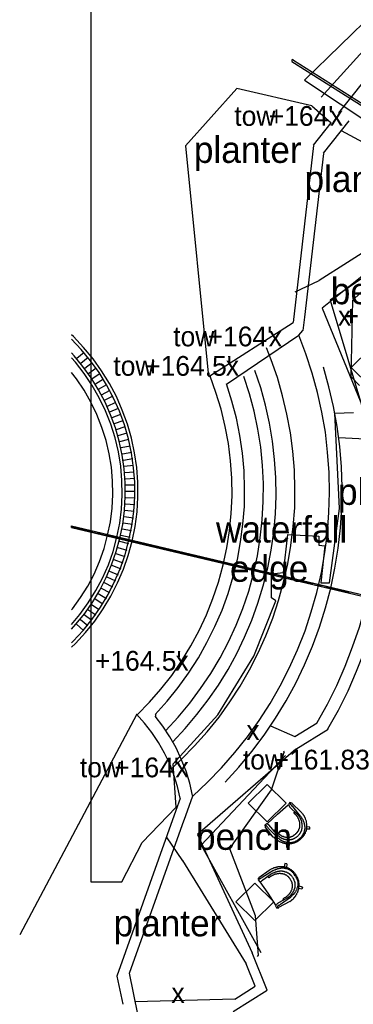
# Model space of a CAD drawing. Header units: feet. Extents: x -79 to 198, y -22 to 181.
# Tile 4 of 256: x -3 to 14, y 78 to 131. Entities that reach past the tile are written whole.
import ezdxf
from ezdxf.enums import TextEntityAlignment as Align

# ---------------------------------------------------------------- set-up
doc = ezdxf.new("R2010")
doc.units = ezdxf.units.FT
for name, color, linetype in [('A-AREA-COMUN', 252, 'CONTINUOUS'), ('A-LINEA', 7, 'CONTINUOUS'), ('A-LINEA-FINA', 9, 'CONTINUOUS'), ('A-TEXTO-PDF', 3, 'CONTINUOUS')]:
    doc.layers.add(name, color=color, linetype=linetype)

msp = doc.modelspace()

# ---------------------------------------------------------------- linework, layer by layer
at = {"layer": 'A-AREA-COMUN'}
for points in [[(36.768, 141.7778), (2.592, 149.8489), (1.76, 153.4222), (0.48, 156.0178), (0.48, 84.96), (2.112, 84.96), (3.2, 87.04), (4.992, 88.9244), (4.832, 91.2178), (7.2, 93.8133), (9.12, 96.9244), (10.272, 99.8578), (10.048, 100.0178), (10.048, 101.2978), (10.688, 101.3689), (10.912, 103.3778), (12.56, 103.2889), (12.56, 102.8089), (12.88, 102.7733), (12.672, 100.8178), (13.12, 100.8178), (13.648, 104.7644), (13.408, 109.8133), (14.4, 109.8489)], [(14.72, 111.2889), (14.272, 111.7333), (14.368, 115.8044), (15.92, 117.2978)]]:
    msp.add_lwpolyline(points, dxfattribs=at)
at = {"layer": 'A-LINEA'}
for p, q in [((11.8, 127.4711), (15.7467, 131.3111)), ((12.68, 126.5778), (16.3733, 130.6578)), ((13.6267, 125.7378), (17.0267, 130.0444)), ((11.1278, 128.5501), (11.1194, 128.4675)), ((11.12, 128.5644), (11.12, 128.5644)), ((11.1219, 128.4652), (20.517, 122.5158)), ((11.2164, 128.5391), (20.5434, 122.6328)), ((11.7938, 127.4689), (18.6297, 122.9319)), ((12.1799, 126.1184), (13.2173, 125.2049)), ((12.8, 123.6044), (14.16, 125.3244)), ((12.28, 124.0178), (13.2133, 125.2178)), ((13.7426, 124.7948), (18.4088, 122.3029)), ((5.4889, 123.9903), (6.7152, 111.752)), ((12.2769, 124.0013), (11.1963, 114.6246)), ((12.8007, 123.5889), (11.8001, 114.9073)), ((18.1074, 120.3616), (12.5772, 116.854)), ((11.306, 116.244), (12.5815, 116.8542)), ((11.721, 114.1985), (11.8165, 114.9043)), ((6.7213, 111.7515), (11.1971, 114.626)), ((7.6631, 111.3568), (11.49, 113.9483)), ((11.49, 113.9483), (11.7064, 114.1957)), ((-0.2667, 112.7244), (0.12, 113.0444)), ((10.04, 112.6444), (9.7867, 113.2844)), ((-0.0533, 112.4578), (0.3333, 112.7778)), ((0.1467, 112.2044), (0.5467, 112.4978)), ((0.3467, 111.9244), (0.76, 112.2178)), ((0.5333, 111.6578), (0.9467, 111.9244)), ((0.72, 111.3778), (1.1467, 111.6311)), ((0.88, 111.0844), (1.32, 111.3378)), ((1.04, 110.7911), (1.4933, 111.0311)), ((1.2, 110.4978), (1.6533, 110.7244)), ((1.3467, 110.1911), (1.8, 110.4044)), ((1.48, 109.8844), (1.9333, 110.0844)), ((1.6, 109.5778), (2.0667, 109.7644)), ((1.72, 109.2711), (2.1867, 109.4311)), ((1.8267, 108.9511), (2.2933, 109.0978)), ((1.92, 108.6311), (2.4, 108.7644)), ((2, 108.3111), (2.4933, 108.4311)), ((2.08, 107.9911), (2.56, 108.0844)), ((2.1467, 107.6578), (2.64, 107.7511)), ((2.2, 107.3244), (2.6933, 107.4044)), ((2.24, 107.0044), (2.7333, 107.0578)), ((2.28, 106.6711), (2.7733, 106.7111)), ((2.3067, 106.3378), (2.8, 106.3644)), ((2.32, 106.0044), (2.8133, 106.0178)), ((2.32, 105.6711), (2.8267, 105.6711)), ((2.3067, 105.0044), (2.8, 104.9644)), ((2.32, 105.3378), (2.8133, 105.3244)), ((2.28, 104.6711), (2.7733, 104.6178)), ((2.1867, 104.0044), (2.68, 103.9244)), ((2.24, 104.3378), (2.7333, 104.2711)), ((-0.5467, 103.7911), (0.5467, 103.5378)), ((0.7867, 103.4844), (1.0267, 103.4178)), ((2.1333, 103.6844), (2.6267, 103.5911)), ((1.2667, 103.3644), (2.4933, 103.0711)), ((1.9867, 103.0178), (2.4667, 102.8978)), ((2.0667, 103.3511), (2.56, 103.2444)), ((2.7333, 103.0178), (2.9733, 102.9644)), ((3.2133, 102.8978), (4.44, 102.6178)), ((1.8, 102.3778), (2.28, 102.2178)), ((1.9067, 102.6978), (2.3867, 102.5511)), ((4.68, 102.5511), (4.92, 102.4978)), ((5.16, 102.4444), (6.3867, 102.1511)), ((1.6933, 102.0578), (2.1733, 101.8844)), ((6.6267, 102.0978), (6.8667, 102.0444)), ((7.1067, 101.9778), (8.32, 101.6978)), ((1.4533, 101.4311), (1.92, 101.2444)), ((1.5867, 101.7511), (2.0533, 101.5644)), ((8.5733, 101.6311), (8.8133, 101.5778)), ((9.0533, 101.5244), (10.2667, 101.2311)), ((1.1733, 100.8311), (1.6267, 100.6044)), ((1.32, 101.1378), (1.7733, 100.9244)), ((10.52, 101.1778), (10.76, 101.1244)), ((11, 101.0578), (12.2133, 100.7778)), ((1.0267, 100.5378), (1.4667, 100.2978)), ((12.4667, 100.7111), (12.7067, 100.6578)), ((12.9467, 100.6044), (14.16, 100.3111)), ((0.6933, 99.9644), (1.1067, 99.6978)), ((0.8533, 100.2444), (1.2933, 99.9911)), ((0.32, 99.4044), (0.7333, 99.1111)), ((0.5067, 99.6711), (0.92, 99.4044)), ((-0.08, 98.8711), (0.3067, 98.5511)), ((0.12, 99.1378), (0.52, 98.8311)), ((-0.2933, 98.6178), (0.08, 98.2844)), ((2.9033, 93.8533), (-3.3001, 82.1437)), ((3.8966, 93.8259), (3.8936, 93.7465)), ((11.3375, 91.9968), (13.0506, 93.0644)), ((10.68, 91.9111), (10.72, 91.8444)), ((4.76, 90.9644), (5.28, 91.4578)), ((10.0414, 89.8381), (10.7294, 91.8395)), ((4.9921, 88.7529), (5.2268, 89.3945)), ((5.4133, 88.2361), (5.8804, 89.5259)), ((10.3733, 88.5511), (10.9333, 89.0444)), ((11.4533, 88.5111), (10.9867, 88.9644)), ((11.6267, 88.6578), (11.1333, 89.1244)), ((4.983, 88.7422), (1.8507, 79.9625)), ((9.8267, 88.0444), (10.3733, 88.5511)), ((11.28, 88.6844), (11.28, 88.6844)), ((11.4533, 88.5111), (11.4533, 88.5111)), ((5.4042, 88.2254), (2.5037, 80.0966)), ((10.1467, 87.3378), (9.72, 87.8711)), ((10.32, 87.4978), (9.9067, 87.9911)), ((12.08, 87.7511), (11.8933, 87.7511)), ((5.3457, 86.0827), (4.4765, 87.3389)), ((10.16, 87.6844), (10.1733, 87.6844)), ((10.32, 87.4978), (10.32, 87.4978)), ((10.9867, 86.7778), (11, 86.9644)), ((5.3358, 86.0878), (8.7058, 80.6139)), ((10.8667, 85.9111), (10.84, 85.7111)), ((9.9333, 85.5644), (9.3733, 85.1644)), ((10.0533, 85.3778), (9.52, 85.0044)), ((9.8533, 85.2311), (9.8667, 85.2311)), ((10.0533, 85.3778), (10.0533, 85.3778)), ((9.44, 84.9644), (9.8533, 84.3511)), ((11.6933, 84.6844), (11.52, 84.7378)), ((9.8533, 84.3511), (10.2667, 83.7244)), ((10.8933, 84.1111), (10.3333, 83.7911)), ((10.8933, 84.1111), (10.8933, 84.1111)), ((11.0267, 83.9244), (10.4267, 83.5911)), ((10.68, 83.9911), (10.68, 83.9911)), ((9.364, 81.0543), (9.1956, 83.1638)), ((9.3067, 81.0044), (9.36, 81.0711)), ((1.8533, 79.9644), (2.16, 78.4711)), ((2.5067, 80.1111), (2.9467, 77.9511)), ((8.1085, 78.7317), (2.8195, 78.5931))]:
    msp.add_line(p, q, dxfattribs=at)
for points in [[(11.2139, 128.5414), (11.1727, 128.5641), (11.1278, 128.5501)], [(12.1867, 126.1129), (8.2059, 127.03), (5.4876, 123.99)], [(18.1274, 119.6952), (12.7307, 115.3881), (15.3555, 109.0017)], [(18.5399, 119.4817), (13.1565, 115.8012), (15.0274, 109.554)], [(-0.5467, 97.4044), (-0.3467, 97.6044), (0.1867, 98.1778), (0.68, 98.7911), (1.1333, 99.4311), (1.5333, 100.1111), (1.8933, 100.8178), (2.2, 101.5378), (2.4533, 102.2711), (2.6667, 103.0311), (2.8133, 103.8044), (2.92, 104.5778), (2.96, 105.3644), (2.96, 106.1511), (2.9067, 106.9378), (2.7867, 107.7111), (2.6267, 108.4844), (2.4133, 109.2311), (2.1333, 109.9778), (1.8267, 110.6978), (1.4533, 111.3911), (1.04, 112.0578), (0.5867, 112.6978), (0.08, 113.2978), (-0.4533, 113.8711), (-0.5467, 113.9644)], [(5.88, 89.5111), (6.6533, 90.2444), (7.4, 91.0044), (8.1067, 91.8178), (8.7733, 92.6578), (9.4, 93.5244), (9.9733, 94.4178), (10.5067, 95.3511), (10.9867, 96.2978), (11.4267, 97.2711), (11.8267, 98.2711), (12.16, 99.2844), (12.4533, 100.3111), (12.6933, 101.3644), (12.88, 102.4178), (13.0133, 103.4711), (13.0933, 104.5378), (13.1333, 105.6044), (13.1067, 106.6711), (13.0267, 107.7511), (12.9067, 108.8044), (12.72, 109.8578), (12.4933, 110.9111), (12.2, 111.9378), (11.8667, 112.9511), (11.4933, 113.9511)], [(-0.5467, 97.6311), (-0.4667, 97.7244), (0.0667, 98.2844), (0.5467, 98.8978), (0.9867, 99.5244), (1.3867, 100.1911), (1.7333, 100.8844), (2.04, 101.5911), (2.2933, 102.3244), (2.4933, 103.0711), (2.6533, 103.8311), (2.7467, 104.6044), (2.8, 105.3778), (2.8, 106.1511), (2.7333, 106.9111), (2.6267, 107.6844), (2.4667, 108.4444), (2.2533, 109.1911), (1.9867, 109.9111), (1.6667, 110.6178), (1.3067, 111.3111), (0.9067, 111.9644), (0.4533, 112.5911), (-0.04, 113.1911), (-0.5467, 113.7378)], [(-0.5467, 98.3644), (-0.32, 98.6178), (0.1467, 99.1911), (0.5733, 99.8044), (0.9467, 100.4311), (1.28, 101.0978), (1.5733, 101.7778), (1.8133, 102.4711), (2.0133, 103.1911), (2.16, 103.9111), (2.2533, 104.6444), (2.2933, 105.3911), (2.2933, 106.1244), (2.24, 106.8578), (2.1333, 107.5911), (1.9733, 108.3244), (1.7733, 109.0311), (1.52, 109.7244), (1.2267, 110.4044), (0.88, 111.0578), (0.4933, 111.6844), (0.0533, 112.2844), (-0.4133, 112.8578), (-0.5467, 113.0044)], [(16.2933, 112.2378), (15.2867, 113.2311), (14.28, 112.2378), (15.2867, 111.2444), (16.2933, 112.2378)], [(-0.5467, 98.6044), (-0.1067, 99.1378), (0.3333, 99.7511), (0.7333, 100.4044), (1.0933, 101.0711), (1.4, 101.7778), (1.6533, 102.4844), (1.8533, 103.2311), (2, 103.9778), (2.0933, 104.7244), (2.1333, 105.4844), (2.12, 106.2444), (2.0533, 107.0044), (1.9333, 107.7644), (1.76, 108.4978), (1.5333, 109.2311), (1.2533, 109.9378), (0.92, 110.6311), (0.5467, 111.2844), (0.12, 111.9244), (-0.3467, 112.5244), (-0.5467, 112.7511)], [(-0.5467, 98.6044), (-0.1067, 99.1378), (0.3333, 99.7511), (0.7333, 100.4044), (1.0933, 101.0711), (1.4, 101.7778), (1.6533, 102.4844), (1.8533, 103.2311), (2, 103.9778), (2.0933, 104.7244), (2.1333, 105.4844), (2.12, 106.2444), (2.0533, 107.0044), (1.9333, 107.7644), (1.76, 108.4978), (1.5333, 109.2311), (1.2533, 109.9378), (0.92, 110.6311), (0.5467, 111.2844), (0.12, 111.9244), (-0.3467, 112.5244), (-0.5467, 112.7511)], [(5.28, 91.4578), (5.9733, 92.1644), (6.64, 92.9111), (7.2667, 93.6978), (7.84, 94.4978), (8.3867, 95.3378), (8.88, 96.2044), (9.3467, 97.0978), (9.7467, 98.0044), (10.12, 98.9378), (10.4267, 99.8844), (10.6933, 100.8444), (10.92, 101.8311), (11.08, 102.8044), (11.2, 103.8044), (11.28, 104.7911), (11.2933, 105.7911), (11.2667, 106.7911), (11.1867, 107.7911), (11.0533, 108.7778), (10.8667, 109.7644), (10.64, 110.7378), (10.36, 111.6978), (10.04, 112.6444)], [(7.6, 90.2444), (8.32, 91.0444), (9.0133, 91.8711), (9.6533, 92.7378), (10.2667, 93.6311), (10.8267, 94.5511), (11.3333, 95.4978), (11.8, 96.4711), (12.2267, 97.4578), (12.6, 98.4711), (12.92, 99.4978), (13.2, 100.5378), (13.4133, 101.5911), (13.5867, 102.6578), (13.7067, 103.7378), (13.7733, 104.8044), (13.8, 105.8844), (13.76, 106.9644), (13.6667, 108.0444), (13.5333, 109.1111), (13.3333, 110.1644), (13.0933, 111.2178), (12.8, 112.2578)], [(-0.5467, 99.3778), (-0.5067, 99.4444), (-0.08, 100.0311), (0.3067, 100.6444), (0.64, 101.2844), (0.9333, 101.9511), (1.1733, 102.6444), (1.36, 103.3378), (1.5067, 104.0578), (1.6, 104.7778), (1.64, 105.4978), (1.6267, 106.2178), (1.56, 106.9511), (1.44, 107.6578), (1.28, 108.3644), (1.0533, 109.0578), (0.7867, 109.7378), (0.48, 110.3911), (0.12, 111.0311), (-0.28, 111.6311), (-0.5467, 111.9778)], [(2.9333, 93.8178), (3.5733, 94.4844), (4.1867, 95.1778), (4.76, 95.9111), (5.28, 96.6711), (5.7733, 97.4711), (6.2133, 98.2844), (6.6, 99.1244), (6.9467, 99.9911), (7.24, 100.8578), (7.4933, 101.7644), (7.68, 102.6711), (7.8267, 103.5778), (7.92, 104.4978), (7.96, 105.4311), (7.9467, 106.3644), (7.88, 107.2844), (7.7733, 108.2044), (7.6, 109.1111), (7.3867, 110.0178), (7.1067, 110.9111), (6.8, 111.7778)], [(4.4533, 92.9778), (5.1067, 93.6844), (5.72, 94.4311), (6.2933, 95.2044), (6.84, 96.0044), (7.32, 96.8311), (7.7733, 97.6844), (8.1733, 98.5644), (8.5333, 99.4578), (8.84, 100.3778), (9.0933, 101.3111), (9.3067, 102.2444), (9.4533, 103.2044), (9.56, 104.1644), (9.6133, 105.1244), (9.6267, 106.0844), (9.5733, 107.0444), (9.48, 108.0044), (9.3333, 108.9644), (9.1333, 109.9111), (8.88, 110.8444), (8.5867, 111.7511)], [(4.8133, 92.3911), (5.4667, 93.0978), (6.0933, 93.8311), (6.6933, 94.6044), (7.24, 95.3911), (7.7467, 96.2178), (8.2133, 97.0711), (8.6267, 97.9378), (9, 98.8311), (9.3333, 99.7378), (9.6133, 100.6578), (9.8533, 101.6044), (10.0267, 102.5511), (10.1733, 103.5111), (10.2533, 104.4711), (10.2933, 105.4311), (10.28, 106.4044), (10.2133, 107.3644), (10.1067, 108.3244), (9.9467, 109.2844), (9.7333, 110.2311), (9.48, 111.1644), (9.1733, 112.0711)], [(3.88, 93.8311), (4.52, 94.5378), (5.1067, 95.2711), (5.6533, 96.0311), (6.1733, 96.8311), (6.6267, 97.6444), (7.0533, 98.4978), (7.4267, 99.3644), (7.7467, 100.2444), (8.0133, 101.1511), (8.24, 102.0578), (8.4133, 102.9911), (8.5333, 103.9244), (8.6133, 104.8711), (8.6267, 105.8044), (8.6, 106.7511), (8.5067, 107.6978), (8.3733, 108.6311), (8.1867, 109.5511), (7.9467, 110.4578), (7.6667, 111.3644)], [(15.7569, 107.2409), (15.0255, 108.4344), (13.6274, 108.5045)], [(12.4667, 93.4044), (13.0133, 94.3778), (13.5067, 95.3778), (13.9467, 96.3911), (14.3467, 97.4178), (14.7067, 98.4711), (15.0133, 99.5378), (15.2667, 100.6178), (15.4667, 101.7111), (15.6267, 102.8178), (15.7333, 103.9244), (15.7867, 105.0311), (15.7867, 106.1378), (15.7467, 107.2444)], [(13.04, 93.0711), (13.6, 94.0711), (14.1067, 95.0844), (14.56, 96.1378), (14.9733, 97.1911), (15.3333, 98.2711), (15.6533, 99.3778), (15.92, 100.4844), (16.1333, 101.6044), (16.2933, 102.7378), (16.4, 103.8711), (16.4533, 105.0044), (16.4533, 106.1511), (16.4133, 107.2844)], [(5.2133, 89.4044), (5.0667, 90.0178), (4.88, 90.6311), (4.6533, 91.2178), (4.3733, 91.7911), (4.0667, 92.3511), (3.7067, 92.8711), (3.32, 93.3778), (2.8933, 93.8578)], [(5.8667, 89.5378), (5.72, 90.1911), (5.52, 90.8311), (5.2667, 91.4578), (4.9867, 92.0711), (4.6533, 92.6578), (4.28, 93.2178), (3.88, 93.7511)], [(10.0051, 93.2252), (11.2864, 92.6616), (12.475, 93.4009)], [(11.335, 92.0026), (6.1275, 87.469), (9.0223, 81.2006)], [(10.794, 91.6575), (6.3228, 86.9107), (9.4864, 81.2084)], [(10.0341, 89.8325), (7.8184, 86.7286), (9.192, 83.1709)], [(10.8267, 89.1311), (9.82, 90.1244), (8.8133, 89.1311), (9.82, 88.1378), (10.8267, 89.1311)], [(11.1445, 89.1266), (11.0275, 89.1597), (10.9479, 89.0678), (10.9973, 88.9567)], [(11.56, 87.2711), (11.5733, 87.2844), (11.6, 87.3111), (11.6267, 87.3378), (11.64, 87.3511), (11.6667, 87.3778), (11.6667, 87.3911), (11.68, 87.4044), (11.6933, 87.4178), (11.6933, 87.4311), (11.7067, 87.4444), (11.72, 87.4578), (11.7333, 87.4711), (11.7333, 87.4978), (11.7467, 87.5111), (11.7467, 87.5244), (11.76, 87.5378), (11.7733, 87.5511), (11.7733, 87.5644), (11.7733, 87.5778), (11.7867, 87.5911), (11.7867, 87.6044), (11.7867, 87.6178), (11.8, 87.6444), (11.8, 87.6578), (11.8, 87.6711), (11.8, 87.6844), (11.8133, 87.6978), (11.8133, 87.7111), (11.8133, 87.7244), (11.8133, 87.7511), (11.8133, 87.7778), (11.8267, 87.7911), (11.8267, 87.8044), (11.8267, 87.8311), (11.8267, 87.8444), (11.8267, 87.8711), (11.8133, 87.8978), (11.8133, 87.9244), (11.8133, 87.9511), (11.8133, 87.9778), (11.8, 88.0044), (11.8, 88.0311), (11.8, 88.0578), (11.7867, 88.0711), (11.7867, 88.0844), (11.7733, 88.1111), (11.76, 88.1378), (11.76, 88.1644), (11.7467, 88.1778), (11.7467, 88.2044), (11.7333, 88.2178), (11.7333, 88.2311), (11.72, 88.2444), (11.7067, 88.2711), (11.6933, 88.2844), (11.68, 88.3111), (11.6667, 88.3378), (11.6533, 88.3511), (11.64, 88.3778), (11.6267, 88.4044), (11.6, 88.4311), (11.5867, 88.4444), (11.1733, 88.9511), (11.16, 88.9644), (11.12, 89.0044), (11.08, 89.0444), (11.0667, 89.0444), (11.0667, 89.0578), (11.0667, 89.0711), (11.0533, 89.0711), (11.0533, 89.0844), (11.0533, 89.0978), (11.0533, 89.1111), (11.0533, 89.1244), (11.0533, 89.1378), (11.0667, 89.1378), (11.0667, 89.1511), (11.0667, 89.1644), (11.08, 89.1644)], [(11.6267, 88.6578), (11.6533, 88.6178), (11.68, 88.5911), (11.6933, 88.5778), (11.7067, 88.5511), (11.72, 88.5378), (11.7333, 88.5111), (11.76, 88.4844), (11.76, 88.4711), (11.7733, 88.4578), (11.7867, 88.4311), (11.8, 88.4044), (11.8, 88.3911), (11.8133, 88.3778), (11.8267, 88.3511), (11.8267, 88.3378), (11.84, 88.3111), (11.84, 88.2978), (11.8533, 88.2578), (11.8667, 88.2311), (11.88, 88.1911), (11.88, 88.1644), (11.8933, 88.1244), (11.8933, 88.0844), (11.9067, 88.0578), (11.9067, 88.0178), (11.9067, 88.0044), (11.9067, 87.9778), (11.9067, 87.9644), (11.9067, 87.9378), (11.9067, 87.9244), (11.9067, 87.9111), (11.9067, 87.8844), (11.9067, 87.8711), (11.9067, 87.8444), (11.9067, 87.8044), (11.9067, 87.7778), (11.8933, 87.7511), (11.8933, 87.7244), (11.88, 87.6978), (11.88, 87.6711), (11.8667, 87.6444), (11.8667, 87.6178), (11.8533, 87.6044), (11.84, 87.5778), (11.84, 87.5511), (11.8267, 87.5244), (11.8133, 87.4978), (11.8, 87.4844), (11.7867, 87.4711), (11.7867, 87.4578), (11.7733, 87.4311), (11.76, 87.4178), (11.7467, 87.4044), (11.7333, 87.3778), (11.72, 87.3644), (11.7067, 87.3511), (11.6933, 87.3244), (11.6667, 87.2978), (11.64, 87.2711), (11.6267, 87.2578), (11.6, 87.2444), (11.5867, 87.2178), (11.56, 87.2044), (11.5467, 87.1911), (11.5333, 87.1778), (11.4933, 87.1511), (11.4667, 87.1244), (11.4533, 87.1111), (11.4267, 87.0978), (11.4133, 87.0844), (11.3867, 87.0844), (11.3733, 87.0711), (11.3467, 87.0578), (11.3333, 87.0578), (11.32, 87.0444), (11.2933, 87.0311), (11.28, 87.0311), (11.2533, 87.0178), (11.2267, 87.0044), (11.2, 87.0044), (11.1867, 86.9911), (11.16, 86.9911), (11.1333, 86.9911), (11.1067, 86.9778), (11.08, 86.9778), (11.0533, 86.9778), (11.0267, 86.9778), (11, 86.9644), (10.96, 86.9644), (10.9333, 86.9644), (10.9067, 86.9644), (10.8933, 86.9778), (10.8667, 86.9778), (10.8533, 86.9778), (10.8267, 86.9778), (10.8133, 86.9778), (10.8, 86.9778), (10.7733, 86.9911), (10.76, 86.9911), (10.72, 86.9911), (10.6933, 87.0044), (10.6533, 87.0178), (10.6267, 87.0311), (10.5867, 87.0444), (10.56, 87.0578), (10.52, 87.0711), (10.4933, 87.0844), (10.4667, 87.0844), (10.4533, 87.0978), (10.44, 87.1111), (10.4133, 87.1244), (10.4, 87.1378), (10.3867, 87.1378), (10.36, 87.1511), (10.3467, 87.1644), (10.3333, 87.1778), (10.3067, 87.1911), (10.28, 87.2178), (10.2667, 87.2311), (10.2533, 87.2444), (10.2267, 87.2578), (10.2133, 87.2711), (10.1867, 87.3111), (10.16, 87.3378), (10.1467, 87.3378)], [(10.32, 87.4978), (10.3467, 87.4711), (10.36, 87.4444), (10.3867, 87.4178), (10.4133, 87.4044), (10.44, 87.3778), (10.4533, 87.3778), (10.4533, 87.3644), (10.4667, 87.3511), (10.48, 87.3511), (10.4933, 87.3378), (10.5067, 87.3244), (10.52, 87.3244), (10.5333, 87.3111), (10.5467, 87.2978), (10.56, 87.2978), (10.5733, 87.2844), (10.6, 87.2844), (10.6133, 87.2711), (10.6267, 87.2711), (10.64, 87.2578), (10.6533, 87.2578), (10.6667, 87.2444), (10.68, 87.2444), (10.6933, 87.2444), (10.7067, 87.2311), (10.72, 87.2311), (10.7467, 87.2178), (10.76, 87.2178), (10.7733, 87.2178), (10.7867, 87.2178), (10.8, 87.2044), (10.8133, 87.2044), (10.84, 87.2044), (10.8533, 87.2044), (10.8667, 87.2044), (10.88, 87.1911), (10.8933, 87.1911), (10.92, 87.1911), (10.9333, 87.1911), (10.9467, 87.1911), (10.96, 87.1911), (10.9867, 87.1911), (11, 87.1911), (11.0267, 87.1911), (11.04, 87.2044), (11.0667, 87.2044), (11.08, 87.2044), (11.1067, 87.2044), (11.12, 87.2178), (11.1467, 87.2178), (11.16, 87.2178), (11.1733, 87.2311), (11.1867, 87.2311), (11.2, 87.2444), (11.2133, 87.2444), (11.24, 87.2578), (11.2533, 87.2578), (11.2667, 87.2711), (11.2933, 87.2844), (11.3067, 87.2978), (11.3333, 87.3111), (11.3467, 87.3111), (11.36, 87.3244), (11.3733, 87.3378), (11.3867, 87.3511), (11.4133, 87.3644), (11.44, 87.3911), (11.4667, 87.4178), (11.48, 87.4311), (11.4933, 87.4444), (11.5067, 87.4578), (11.52, 87.4711), (11.5333, 87.4844), (11.5467, 87.4978), (11.56, 87.5244), (11.5733, 87.5378), (11.5867, 87.5644), (11.5867, 87.5778), (11.6, 87.5911), (11.6133, 87.6044), (11.6133, 87.6178), (11.6267, 87.6311), (11.6267, 87.6444), (11.64, 87.6578), (11.64, 87.6844), (11.6533, 87.6978), (11.6533, 87.7111), (11.6667, 87.7378), (11.6667, 87.7511), (11.6667, 87.7778), (11.68, 87.7911), (11.68, 87.8178), (11.68, 87.8444), (11.68, 87.8578), (11.68, 87.8711), (11.68, 87.8844), (11.68, 87.8978), (11.6933, 87.9244), (11.6933, 87.9378), (11.68, 87.9511), (11.68, 87.9644), (11.68, 87.9778), (11.68, 88.0044), (11.68, 88.0178), (11.68, 88.0311), (11.68, 88.0444), (11.68, 88.0578), (11.6667, 88.0711), (11.6667, 88.0978), (11.6667, 88.1111), (11.6667, 88.1244), (11.6533, 88.1378), (11.6533, 88.1511), (11.6533, 88.1644), (11.64, 88.1911), (11.64, 88.2044), (11.64, 88.2178), (11.6267, 88.2311), (11.6267, 88.2444), (11.6133, 88.2578), (11.6133, 88.2711), (11.6, 88.2844), (11.6, 88.2978), (11.5867, 88.3111), (11.5867, 88.3244), (11.5733, 88.3378), (11.5733, 88.3511), (11.56, 88.3644), (11.5467, 88.3778), (11.5333, 88.4044), (11.52, 88.4311), (11.4933, 88.4578), (11.48, 88.4844), (11.4533, 88.5111)], [(10.3467, 87.5911), (10.3467, 87.5778), (10.36, 87.5644), (10.3733, 87.5511), (10.4, 87.5378), (10.4133, 87.5244), (10.4267, 87.5111), (10.44, 87.4978), (10.4667, 87.4844), (10.48, 87.4711), (10.4933, 87.4578), (10.5067, 87.4444), (10.52, 87.4444), (10.5333, 87.4311), (10.5467, 87.4311), (10.56, 87.4178), (10.5867, 87.4044), (10.6, 87.3911), (10.6267, 87.3911), (10.64, 87.3778), (10.6667, 87.3778), (10.68, 87.3644), (10.6933, 87.3644), (10.7067, 87.3511), (10.7333, 87.3511), (10.76, 87.3511), (10.7867, 87.3378), (10.8133, 87.3378), (10.8267, 87.3378), (10.84, 87.3378), (10.8533, 87.3378), (10.8667, 87.3244), (10.8933, 87.3244), (10.92, 87.3244), (10.9333, 87.3244), (10.9467, 87.3244), (10.96, 87.3244), (10.96, 87.3378), (10.9733, 87.3378), (10.9867, 87.3378), (11, 87.3378), (11.0133, 87.3378), (11.0267, 87.3378), (11.04, 87.3378), (11.0533, 87.3511), (11.0667, 87.3511), (11.08, 87.3511), (11.0933, 87.3644), (11.1067, 87.3644), (11.12, 87.3644), (11.1333, 87.3644), (11.1467, 87.3778), (11.16, 87.3778), (11.1733, 87.3911), (11.1867, 87.4044), (11.2, 87.4044), (11.2133, 87.4178), (11.2267, 87.4178), (11.24, 87.4311), (11.2533, 87.4444), (11.28, 87.4578), (11.2933, 87.4711), (11.32, 87.4844), (11.3333, 87.4978), (11.3467, 87.5244), (11.3733, 87.5378), (11.3867, 87.5511), (11.4, 87.5778), (11.4267, 87.5911), (11.4267, 87.6044), (11.44, 87.6178), (11.44, 87.6311), (11.4533, 87.6311), (11.4533, 87.6444), (11.4667, 87.6578), (11.4667, 87.6711), (11.48, 87.6711), (11.4933, 87.6978), (11.4933, 87.7111), (11.5067, 87.7244), (11.5067, 87.7378), (11.5067, 87.7511), (11.52, 87.7511), (11.52, 87.7644), (11.52, 87.7778), (11.5333, 87.7911), (11.5333, 87.8044), (11.5333, 87.8178), (11.5333, 87.8311), (11.5467, 87.8444), (11.5467, 87.8578), (11.5467, 87.8711), (11.5467, 87.8844), (11.5467, 87.9111), (11.56, 87.9244), (11.56, 87.9511), (11.56, 87.9644), (11.56, 87.9778), (11.56, 88.0044), (11.56, 88.0311), (11.5467, 88.0578), (11.5467, 88.0844), (11.5467, 88.0978), (11.5467, 88.1244), (11.5333, 88.1511), (11.5333, 88.1644), (11.5333, 88.1778), (11.52, 88.2044), (11.52, 88.2178), (11.5067, 88.2444), (11.5067, 88.2578), (11.4933, 88.2711), (11.4933, 88.2844), (11.48, 88.2978), (11.48, 88.3111), (11.4667, 88.3244), (11.4667, 88.3511), (11.4533, 88.3644), (11.44, 88.3911), (11.4267, 88.4044), (11.4133, 88.4178), (11.4, 88.4444), (11.3867, 88.4578), (11.3733, 88.4711), (11.36, 88.4844), (11.36, 88.4978), (11.3467, 88.5111), (11.3067, 88.5378), (11.28, 88.5778)], [(11.28, 88.5778), (11.2667, 88.5778), (11.2667, 88.5911), (11.2533, 88.5911), (11.2533, 88.6044), (11.2533, 88.6178), (11.2533, 88.6311), (11.2533, 88.6444), (11.2533, 88.6578), (11.2667, 88.6578), (11.2667, 88.6711), (11.28, 88.6844)], [(11.56, 87.2711), (11.4933, 87.2178), (11.4667, 87.1911), (11.44, 87.1778), (11.4267, 87.1644), (11.4, 87.1378), (11.3867, 87.1378), (11.3733, 87.1244), (11.36, 87.1244), (11.3467, 87.1111), (11.3333, 87.1111), (11.32, 87.0978), (11.3067, 87.0978), (11.2933, 87.0844), (11.2667, 87.0711), (11.2533, 87.0711), (11.24, 87.0711), (11.24, 87.0578), (11.2267, 87.0578), (11.2133, 87.0578), (11.2, 87.0444), (11.1867, 87.0444), (11.1733, 87.0444), (11.1467, 87.0444), (11.1333, 87.0444), (11.12, 87.0311), (11.1067, 87.0311), (11.0933, 87.0311), (11.08, 87.0311), (11.0667, 87.0311), (11.0533, 87.0311), (11.04, 87.0311), (11.0133, 87.0311), (10.9867, 87.0311), (10.9733, 87.0311), (10.9467, 87.0311), (10.9333, 87.0311), (10.92, 87.0311), (10.8933, 87.0311), (10.8667, 87.0444), (10.84, 87.0444), (10.8133, 87.0578), (10.7867, 87.0578), (10.76, 87.0711), (10.7333, 87.0844), (10.72, 87.0844), (10.6933, 87.0844), (10.68, 87.0978), (10.6533, 87.1111), (10.6267, 87.1244), (10.6, 87.1378), (10.5867, 87.1378), (10.5733, 87.1511), (10.56, 87.1644), (10.5467, 87.1644), (10.5333, 87.1778), (10.5067, 87.1911), (10.4933, 87.2044), (10.4667, 87.2311), (10.4533, 87.2444), (10.4267, 87.2578), (10.4, 87.2711), (10.3867, 87.2978), (10.36, 87.3111), (10.3467, 87.3244), (9.8933, 87.7911), (9.8667, 87.8178), (9.84, 87.8578), (9.8133, 87.8978), (9.8, 87.8978), (9.8, 87.9111), (9.7867, 87.9111), (9.7867, 87.9244), (9.7733, 87.9244), (9.76, 87.9244), (9.76, 87.9378), (9.7467, 87.9378), (9.7333, 87.9378), (9.72, 87.9378), (9.72, 87.9244), (9.7067, 87.9244), (9.6933, 87.9244)], [(9.9049, 87.9877), (9.7989, 88.0442), (9.7016, 87.9737), (9.7223, 87.8554)], [(12.08, 87.7511), (12.08, 87.8578), (11.9067, 87.8844)], [(10.1733, 87.6844), (10.1733, 87.6978), (10.1867, 87.6978), (10.2, 87.6978), (10.2, 87.7111), (10.2133, 87.7111), (10.2267, 87.7111), (10.2267, 87.6978), (10.24, 87.6978), (10.2533, 87.6978), (10.2667, 87.6978), (10.2667, 87.6844), (10.28, 87.6844), (10.28, 87.6711)], [(10.28, 87.6711), (10.3067, 87.6444), (10.3333, 87.6044), (10.3467, 87.5911)], [(10.9867, 86.7778), (10.8667, 86.7778), (10.8667, 86.9778)], [(11.3067, 85.2844), (11.2533, 85.3511), (11.24, 85.3778), (11.2267, 85.4044), (11.2, 85.4311), (11.1867, 85.4444), (11.1733, 85.4578), (11.16, 85.4711), (11.1467, 85.4844), (11.1467, 85.4978), (11.1333, 85.4978), (11.12, 85.5111), (11.1067, 85.5244), (11.0933, 85.5378), (11.08, 85.5511), (11.0667, 85.5511), (11.0533, 85.5644), (11.04, 85.5644), (11.04, 85.5778), (11.0267, 85.5778), (11.0133, 85.5911), (11, 85.5911), (10.9867, 85.6044), (10.9733, 85.6044), (10.96, 85.6178), (10.9467, 85.6178), (10.9333, 85.6311), (10.92, 85.6311), (10.9067, 85.6311), (10.8933, 85.6444), (10.88, 85.6444), (10.8667, 85.6444), (10.84, 85.6578), (10.8133, 85.6578), (10.8, 85.6711), (10.7733, 85.6711), (10.76, 85.6711), (10.7467, 85.6711), (10.72, 85.6844), (10.6933, 85.6844), (10.6667, 85.6844), (10.64, 85.6844), (10.6133, 85.6844), (10.5867, 85.6844), (10.5467, 85.6844), (10.5333, 85.6711), (10.52, 85.6711), (10.4933, 85.6711), (10.48, 85.6711), (10.44, 85.6578), (10.4133, 85.6578), (10.4, 85.6578), (10.3867, 85.6444), (10.36, 85.6444), (10.3467, 85.6311), (10.3333, 85.6311), (10.3067, 85.6178), (10.28, 85.6178), (10.2533, 85.6044), (10.24, 85.5911), (10.2267, 85.5778), (10.1867, 85.5778), (10.16, 85.5644), (10.1333, 85.5378), (10.12, 85.5378), (9.56, 85.1911), (9.5333, 85.1778), (9.4933, 85.1511), (9.4533, 85.1111), (9.44, 85.1111), (9.44, 85.0978), (9.4267, 85.0978), (9.4133, 85.0978), (9.4, 85.0978), (9.3867, 85.0978), (9.3733, 85.0978), (9.36, 85.0978), (9.36, 85.1111), (9.3467, 85.1111), (9.3467, 85.1244), (9.3333, 85.1244)], [(11.0267, 83.9244), (11.0667, 83.9511), (11.0933, 83.9778), (11.12, 83.9911), (11.1333, 84.0044), (11.1467, 84.0178), (11.1733, 84.0311), (11.2, 84.0578), (11.2133, 84.0711), (11.2267, 84.0844), (11.24, 84.1111), (11.2533, 84.1244), (11.2667, 84.1378), (11.28, 84.1511), (11.2933, 84.1778), (11.3067, 84.1911), (11.32, 84.2044), (11.3333, 84.2178), (11.3467, 84.2578), (11.3733, 84.2844), (11.3867, 84.3111), (11.4, 84.3378), (11.4133, 84.3778), (11.44, 84.4044), (11.4533, 84.4444), (11.4667, 84.4711), (11.4667, 84.4978), (11.4667, 84.5111), (11.48, 84.5244), (11.48, 84.5511), (11.4933, 84.5644), (11.4933, 84.5778), (11.4933, 84.6044), (11.4933, 84.6178), (11.5067, 84.6444), (11.5067, 84.6844), (11.5067, 84.7111), (11.52, 84.7378), (11.52, 84.7644), (11.52, 84.7911), (11.52, 84.8178), (11.52, 84.8444), (11.52, 84.8711), (11.5067, 84.8978), (11.5067, 84.9244), (11.5067, 84.9511), (11.4933, 84.9778), (11.4933, 85.0044), (11.4933, 85.0178), (11.48, 85.0311), (11.48, 85.0578), (11.4667, 85.0711), (11.4667, 85.0978), (11.4533, 85.1111), (11.4533, 85.1378), (11.44, 85.1511), (11.4267, 85.1778), (11.4267, 85.1911), (11.4, 85.2311), (11.3867, 85.2578), (11.3733, 85.2844), (11.36, 85.3111), (11.3467, 85.3244), (11.3333, 85.3511), (11.32, 85.3644), (11.3067, 85.3911), (11.28, 85.4178), (11.2533, 85.4444), (11.24, 85.4578), (11.2267, 85.4844), (11.2133, 85.4978), (11.1867, 85.5111), (11.1733, 85.5244), (11.16, 85.5378), (11.1467, 85.5511), (11.1333, 85.5644), (11.12, 85.5778), (11.0933, 85.5911), (11.08, 85.6044), (11.0533, 85.6178), (11.0267, 85.6311), (11.0133, 85.6444), (10.9867, 85.6578), (10.9733, 85.6711), (10.9467, 85.6844), (10.92, 85.6844), (10.8933, 85.6978), (10.8667, 85.7111), (10.84, 85.7111), (10.8133, 85.7244), (10.7867, 85.7378), (10.7467, 85.7378), (10.7333, 85.7378), (10.72, 85.7511), (10.6933, 85.7511), (10.68, 85.7511), (10.6533, 85.7511), (10.64, 85.7511), (10.6267, 85.7511), (10.6, 85.7644), (10.5733, 85.7644), (10.5333, 85.7644), (10.4933, 85.7644), (10.4667, 85.7511), (10.4267, 85.7511), (10.3867, 85.7511), (10.36, 85.7378), (10.32, 85.7378), (10.2933, 85.7244), (10.28, 85.7244), (10.2533, 85.7244), (10.24, 85.7111), (10.2133, 85.7111), (10.2, 85.6978), (10.1733, 85.6978), (10.16, 85.6844), (10.1333, 85.6844), (10.12, 85.6711), (10.0933, 85.6578), (10.0667, 85.6444), (10.04, 85.6311), (10.0267, 85.6311), (10, 85.6178), (9.9733, 85.5911), (9.9333, 85.5644)], [(10.8667, 85.9111), (10.76, 85.9378), (10.72, 85.7511)], [(9.3838, 85.1721), (9.3343, 85.0627), (9.411, 84.9702), (9.5277, 84.9986)], [(9.8667, 85.2311), (9.8667, 85.2178), (9.88, 85.2178), (9.88, 85.2044), (9.8933, 85.2044), (9.9067, 85.2044), (9.9067, 85.1911), (9.92, 85.1911), (9.9333, 85.1911), (9.9333, 85.2044), (9.9467, 85.2044), (9.96, 85.2044), (9.96, 85.2178)], [(9.96, 85.2178), (10, 85.2444), (10.04, 85.2711), (10.0533, 85.2844)], [(10.0533, 85.3778), (10.08, 85.4044), (10.1067, 85.4178), (10.1333, 85.4311), (10.16, 85.4444), (10.1867, 85.4578), (10.2, 85.4578), (10.2267, 85.4711), (10.24, 85.4711), (10.2533, 85.4844), (10.2667, 85.4844), (10.28, 85.4978), (10.2933, 85.4978), (10.3067, 85.4978), (10.32, 85.5111), (10.3333, 85.5111), (10.36, 85.5111), (10.3733, 85.5111), (10.3867, 85.5244), (10.4, 85.5244), (10.4133, 85.5244), (10.4267, 85.5244), (10.4533, 85.5244), (10.4667, 85.5244), (10.48, 85.5378), (10.4933, 85.5378), (10.5067, 85.5378), (10.5333, 85.5378), (10.5467, 85.5378), (10.56, 85.5378), (10.5733, 85.5378), (10.5867, 85.5378), (10.6133, 85.5378), (10.6267, 85.5378), (10.64, 85.5244), (10.6533, 85.5244), (10.6667, 85.5244), (10.6933, 85.5244), (10.7067, 85.5244), (10.72, 85.5111), (10.7333, 85.5111), (10.7467, 85.5111), (10.7733, 85.4978), (10.7867, 85.4978), (10.8133, 85.4844), (10.8267, 85.4844), (10.8533, 85.4711), (10.8667, 85.4711), (10.88, 85.4578), (10.9067, 85.4444), (10.92, 85.4444), (10.9333, 85.4311), (10.9467, 85.4178), (10.96, 85.4178), (10.9733, 85.4044), (10.9867, 85.3911), (11, 85.3778), (11.0133, 85.3778), (11.0267, 85.3511), (11.04, 85.3378), (11.0667, 85.3244), (11.08, 85.3111), (11.0933, 85.2978), (11.1067, 85.2844), (11.1067, 85.2711), (11.12, 85.2578), (11.1467, 85.2311), (11.16, 85.2044), (11.1733, 85.1778), (11.2, 85.1511), (11.2, 85.1244), (11.2133, 85.1111), (11.2133, 85.0978), (11.2267, 85.0844), (11.24, 85.0711), (11.24, 85.0444), (11.2533, 85.0178), (11.2667, 85.0044), (11.2667, 84.9778), (11.2667, 84.9644), (11.28, 84.9511), (11.28, 84.9378), (11.28, 84.9244), (11.28, 84.8978), (11.28, 84.8844), (11.2933, 84.8711), (11.2933, 84.8444), (11.2933, 84.8311), (11.2933, 84.8044), (11.2933, 84.7911), (11.2933, 84.7644), (11.2933, 84.7511), (11.2933, 84.7244), (11.28, 84.7111), (11.28, 84.6844), (11.28, 84.6711), (11.28, 84.6578), (11.28, 84.6444), (11.2667, 84.6311), (11.2667, 84.6178), (11.2667, 84.5911), (11.2533, 84.5778), (11.2533, 84.5644), (11.2533, 84.5511), (11.24, 84.5378), (11.24, 84.5244), (11.2267, 84.5111), (11.2267, 84.4844), (11.2133, 84.4711), (11.2133, 84.4578), (11.2, 84.4444), (11.2, 84.4311), (11.1867, 84.4178), (11.1867, 84.4044), (11.1733, 84.3911), (11.16, 84.3778), (11.16, 84.3644), (11.1467, 84.3511), (11.1333, 84.3378), (11.1333, 84.3244), (11.12, 84.3111), (11.1067, 84.2978), (11.1067, 84.2844), (11.0933, 84.2844), (11.08, 84.2711), (11.0667, 84.2578), (11.0533, 84.2444), (11.0533, 84.2311), (11.04, 84.2178), (11.0267, 84.2044), (11, 84.1911), (10.9733, 84.1644), (10.9467, 84.1511), (10.9333, 84.1244), (10.8933, 84.1111)], [(10.0533, 85.2844), (10.0667, 85.2844), (10.08, 85.2978), (10.0933, 85.2978), (10.12, 85.3111), (10.1333, 85.3244), (10.16, 85.3378), (10.1733, 85.3378), (10.1867, 85.3511), (10.2133, 85.3644), (10.24, 85.3644), (10.2533, 85.3778), (10.2667, 85.3778), (10.28, 85.3778), (10.2933, 85.3911), (10.3067, 85.3911), (10.3333, 85.3911), (10.36, 85.4044), (10.3733, 85.4044), (10.3867, 85.4044), (10.4133, 85.4044), (10.44, 85.4044), (10.44, 85.4178), (10.4667, 85.4178), (10.4933, 85.4178), (10.52, 85.4178), (10.5333, 85.4044), (10.56, 85.4044), (10.5867, 85.4044), (10.6, 85.4044), (10.6133, 85.4044), (10.6267, 85.4044), (10.6533, 85.3911), (10.6667, 85.3911), (10.68, 85.3911), (10.6933, 85.3778), (10.7067, 85.3778), (10.72, 85.3778), (10.7333, 85.3644), (10.7467, 85.3644), (10.76, 85.3511), (10.7733, 85.3511), (10.7867, 85.3511), (10.8, 85.3378), (10.8133, 85.3378), (10.8133, 85.3244), (10.8267, 85.3244), (10.84, 85.3111), (10.8533, 85.3111), (10.8667, 85.2978), (10.88, 85.2844), (10.8933, 85.2711), (10.9067, 85.2578), (10.92, 85.2578), (10.9333, 85.2444), (10.9333, 85.2311), (10.9467, 85.2311), (10.96, 85.2044), (10.9733, 85.1911), (10.9867, 85.1778), (11, 85.1511), (11.0133, 85.1378), (11.0267, 85.1111), (11.04, 85.0978), (11.0533, 85.0711), (11.0667, 85.0578), (11.08, 85.0311), (11.0933, 85.0044), (11.0933, 84.9911), (11.1067, 84.9778), (11.1067, 84.9644), (11.12, 84.9511), (11.12, 84.9378), (11.12, 84.9244), (11.1333, 84.9111), (11.1333, 84.8978), (11.1333, 84.8844), (11.1333, 84.8711), (11.1467, 84.8578), (11.1467, 84.8444), (11.1467, 84.8311), (11.1467, 84.8178), (11.1467, 84.8044), (11.1467, 84.7911), (11.1467, 84.7778), (11.1467, 84.7644), (11.1467, 84.7511), (11.1467, 84.7378), (11.1467, 84.7244), (11.1467, 84.7111), (11.1467, 84.6978), (11.1467, 84.6711), (11.1467, 84.6444), (11.1333, 84.6311), (11.1333, 84.6178), (11.1333, 84.6044), (11.1333, 84.5911), (11.12, 84.5778), (11.12, 84.5511), (11.1067, 84.5244), (11.0933, 84.4978), (11.0933, 84.4844), (11.08, 84.4578), (11.0667, 84.4444), (11.0667, 84.4311), (11.0533, 84.4178), (11.04, 84.3911), (11.04, 84.3778), (11.0133, 84.3644), (11, 84.3378), (11, 84.3244), (10.9867, 84.3111), (10.9733, 84.3111), (10.9733, 84.2978), (10.96, 84.2844), (10.9467, 84.2711), (10.9333, 84.2578), (10.9067, 84.2311), (10.8933, 84.2178), (10.88, 84.2044), (10.8667, 84.1911), (10.84, 84.1778), (10.8267, 84.1644), (10.8133, 84.1511), (10.7867, 84.1378), (10.7467, 84.1111), (10.7067, 84.0978)], [(11.3067, 85.2844), (11.32, 85.2578), (11.3333, 85.2311), (11.3467, 85.2044), (11.36, 85.1778), (11.3733, 85.1511), (11.3867, 85.1378), (11.3867, 85.1244), (11.4, 85.1111), (11.4, 85.0978), (11.4133, 85.0844), (11.4133, 85.0711), (11.4133, 85.0578), (11.4267, 85.0444), (11.4267, 85.0178), (11.4267, 85.0044), (11.44, 84.9911), (11.44, 84.9778), (11.44, 84.9644), (11.44, 84.9378), (11.44, 84.9244), (11.44, 84.9111), (11.44, 84.8978), (11.44, 84.8844), (11.44, 84.8711), (11.44, 84.8578), (11.44, 84.8444), (11.44, 84.8311), (11.44, 84.8178), (11.44, 84.8044), (11.44, 84.7911), (11.44, 84.7644), (11.44, 84.7378), (11.4267, 84.7111), (11.4267, 84.6978), (11.4267, 84.6844), (11.4267, 84.6711), (11.4133, 84.6444), (11.4, 84.6178), (11.4, 84.5911), (11.3867, 84.5644), (11.3733, 84.5378), (11.36, 84.5111), (11.3467, 84.4844), (11.3467, 84.4711), (11.3333, 84.4578), (11.32, 84.4311), (11.3067, 84.4178), (11.2933, 84.3911), (11.28, 84.3644), (11.2667, 84.3511), (11.2533, 84.3378), (11.24, 84.3244), (11.2267, 84.3111), (11.2267, 84.2978), (11.2, 84.2844), (11.1867, 84.2711), (11.16, 84.2444), (11.1467, 84.2311), (11.1333, 84.2178), (11.1067, 84.1911), (11.0933, 84.1778), (11.0667, 84.1511), (11.0533, 84.1378), (10.52, 83.7644), (10.52, 83.7511), (10.4933, 83.7378), (10.4533, 83.7111), (10.4, 83.6978), (10.4, 83.6844), (10.3867, 83.6844), (10.3867, 83.6711), (10.3733, 83.6711), (10.3733, 83.6578), (10.3733, 83.6444), (10.36, 83.6444), (10.36, 83.6311), (10.36, 83.6178), (10.36, 83.6044), (10.36, 83.5911), (10.36, 83.5778), (10.3733, 83.5778)], [(10.1733, 83.9044), (9.1667, 84.8978), (8.16, 83.9044), (9.1667, 82.9111), (10.1733, 83.9044)], [(11.6933, 84.6844), (11.6667, 84.5778), (11.4933, 84.6044)], [(10.68, 83.9911), (10.68, 83.9911), (10.68, 84.0044), (10.68, 84.0178), (10.6667, 84.0178), (10.6667, 84.0311), (10.6667, 84.0444), (10.68, 84.0444), (10.68, 84.0578), (10.68, 84.0711), (10.6933, 84.0711), (10.6933, 84.0844), (10.7067, 84.0844), (10.7067, 84.0978)], [(10.3427, 83.7848), (10.2673, 83.6895), (10.3215, 83.5807), (10.4431, 83.5836)], [(8.0215, 78.0845), (9.8265, 79.2235), (9.0276, 81.1922)], [(8.1059, 78.7458), (9.1918, 79.4274), (8.7112, 80.6054)]]:
    msp.add_lwpolyline(points, dxfattribs=at)
at = {"layer": 'A-LINEA-FINA'}
for points in [[(19.3067, 99.1378), (-0.5467, 103.7511), (-0.5467, 103.8311), (19.3067, 99.1378), (19.3067, 99.1378)], [(19.28, 99.0578), (19.3067, 99.1378), (-0.5467, 103.7511), (19.28, 99.0578)]]:
    msp.add_lwpolyline(points, dxfattribs=at)

# ---------------------------------------------------------------- texts
at = {"layer": 'A-TEXTO-PDF'}
for s, height, p in [('tow', 1.048, (9.1689, 125.0509)), ("+164'", 1.048, (11.6154, 125.0509)), ('x', 1.048, (13.4948, 125.0509)), ('planter', 1.397, (8.7889, 123.0842)), ('planter', 1.397, (14.6556, 121.5375)), ('bench', 1.397, (15.7372, 115.5909)), ("+160.83'", 1.048, (16.5477, 114.4509)), ('x', 1.048, (13.9218, 114.4509)), ('tow', 1.048, (5.9289, 113.3576)), ("+164'", 1.048, (8.3754, 113.3576)), ('x', 1.048, (10.2548, 113.3576)), ('tow', 1.048, (2.7556, 111.7976)), ("+164.5'", 1.048, (5.65, 111.7976)), ('x', 1.048, (7.9773, 111.7976)), ('planter', 1.397, (16.4289, 104.9509)), ('waterfall', 1.397, (10.5856, 102.9509)), ('edge', 1.397, (9.924, 100.8709)), ("+164.5'", 1.048, (2.9833, 96.1576)), ('x', 1.048, (5.3106, 96.1576)), ('x', 1.048, (9.0685, 92.4776)), ('tow', 1.048, (9.6222, 90.9176)), ('+161.83', 1.048, (12.7124, 90.9176)), ('tow', 1.048, (0.9822, 90.5043)), ("+164'", 1.048, (3.4287, 90.5043)), ('x', 1.048, (5.3081, 90.5043)), ('bench', 1.397, (8.5906, 86.6575)), ('planter', 1.397, (4.5356, 82.0709)), ('x', 1.048, (5.0952, 78.5443))]:
    msp.add_text(s, height=height, dxfattribs=at).set_placement(p, align=Align.CENTER)

doc.saveas('drawing.dxf')
